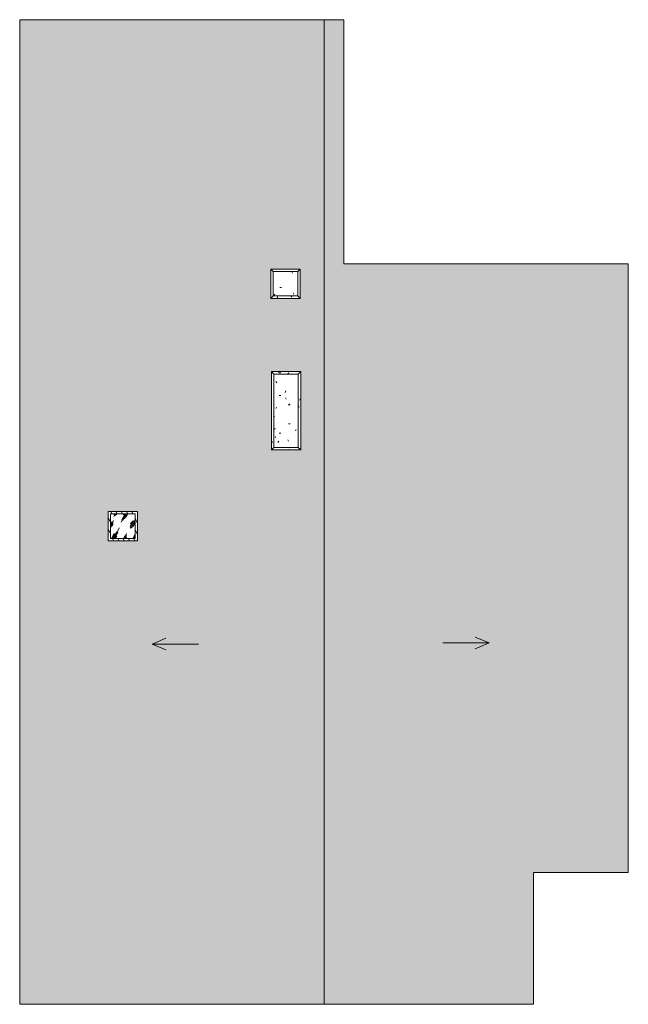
# Model space of a CAD drawing. Header units: inches. Extents: x -261 to 236, y -387 to 417.
import ezdxf

# ---------------------------------------------------------------- set-up
doc = ezdxf.new("R2010")
doc.units = ezdxf.units.IN
doc.header["$MEASUREMENT"] = 0
for name, color, linetype, lineweight in [('A-DETL-MBND', 5, 'Continuous', 9), ('A-GENM', 13, 'Continuous', 9), ('G-ANNO-DIMS', 111, 'Continuous', 9)]:
    doc.layers.add(name, color=color, linetype=linetype, lineweight=lineweight)

# ---------------------------------------------------------------- blocks, each defined once
blk = doc.blocks.new('Skylite - Default 1-4342027-Roof Plan')
at = {"layer": 'A-DETL-MBND'}
h = blk.add_hatch(dxfattribs=at)
h.set_pattern_fill('FP_4', color=256, style=0, pattern_type=2)
h.set_pattern_definition([(114.916, (-176.752, 3.266), (-3.55505, -1.6635), [])])
h.paths.add_polyline_path([(-188.71, -8.73), (-164.8, -8.73), (-164.8, 15.27), (-188.71, 15.27)], flags=0)
h.paths.add_polyline_path([(-166.76, -6.77), (-186.75, -6.77), (-186.75, 13.3), (-166.76, 13.3)], flags=0)
h = blk.add_hatch(dxfattribs=at)
h.set_pattern_fill('FP_3', color=256, style=0, pattern_type=2)
h.set_pattern_definition([(63.522, (2.242, 0), (-6.9291, 20.865), [8.633, -5.18, 8.633, -5.18, -10.982]), (63.522, (2.242, 0), (-6.9291, 20.865), [-27.627, 0.127, -10.855]), (63.522, (2.242, 0), (-6.9291, 20.865), [0.127, -27.5, 3.453, -7.528]), (63.522, (1.812, 0.432), (-6.9291, 20.865), [6.907, -8.633, 5.18, -5.18, -12.708]), (63.522, (1.812, 0.432), (-6.9291, 20.865), [-25.9, 0.127, -12.582]), (63.522, (1.812, 0.432), (-6.9291, 20.865), [0.127, -25.774, 6.043, -6.665]), (63.522, (1.812, 1.728), (-6.9291, 20.865), [5.18, -10.36, 3.453, -5.18, -14.435]), (63.522, (1.812, 1.728), (-6.9291, 20.865), [-24.174, 0.127, -14.308]), (63.522, (1.812, 1.728), (-6.9291, 20.865), [0.127, -24.047, 7.77, -6.665]), (63.522, (3.103, 0.432), (-6.9291, 20.865), [5.18, -10.36, 4.317, -18.752]), (63.522, (4.394, 1.728), (-6.9291, 20.865), [2.59, -12.95, 1.727, -21.342]), (63.522, (2.242, 3.888), (-6.9291, 20.865), [1.727, -12.95, 1.727, -6.907, -15.298]), (63.522, (2.242, 3.888), (-6.9291, 20.865), [-23.31, 0.127, -15.172]), (63.522, (2.242, 3.888), (-6.9291, 20.865), [0.127, -23.184, 4.317, -10.982]), (63.522, (9.989, 2.592), (-6.9291, 20.865), [8.633, -12.95, 10.36, -6.838]), (63.522, (9.989, 1.296), (-6.9291, 20.865), [12.087, -8.633, 12.95, -5.111]), (63.522, (10.849, 1.728), (-6.9291, 20.865), [13.813, -6.907, 10.36, -7.528]), (63.522, (12.14, 3.024), (-6.9291, 20.865), [8.633, -12.087, 6.907, -10.982]), (63.522, (10.849, 5.616), (-6.9291, 20.865), [4.317, -17.267, 5.18, -11.845]), (63.522, (13.431, 4.32), (-6.9291, 20.865), [3.453, -17.267, 3.453, -14.435])])
h.paths.add_polyline_path([(-166.76, -6.77), (-166.76, 13.3), (-186.75, 13.3), (-186.75, -6.77)], flags=0)
h = blk.add_hatch(dxfattribs=at)
h.set_pattern_fill('FP_5', color=256, style=0, pattern_type=2)
h.set_pattern_definition([(92.327, (-164.19, 27.266), (-0.310694, -1.663987), [])])
h.paths.add_polyline_path([(-164.8, -8.73), (-164.63, -8.73), (-164.63, 15.27), (-164.8, 15.27), (-164.8, -8.31)], flags=0)
for p, q in [((-164.8, 15.27), (-188.71, 15.27)), ((-188.71, 15.27), (-188.71, -8.73)), ((-166.76, 13.3), (-186.75, 13.3)), ((-186.75, 13.3), (-186.75, -6.77)), ((-186.75, 13.3), (-166.76, 13.3)), ((-186.75, -6.77), (-186.75, 13.3)), ((-166.76, -6.77), (-166.76, 13.3)), ((-166.76, 13.3), (-166.76, -6.77)), ((-164.8, -8.73), (-164.8, 15.27)), ((-164.63, 15.27), (-164.8, 15.27)), ((-186.75, -6.77), (-166.76, -6.77)), ((-166.76, -6.77), (-186.75, -6.77)), ((-188.71, -8.73), (-164.8, -8.73)), ((-164.8, -8.73), (-164.63, -8.73))]:
    blk.add_line(p, q, dxfattribs=at)
blk = doc.blocks.new('Chimney no cap - 1 Chimney Pot No cap-4342007-Roof Plan')
at = {"layer": 'A-DETL-MBND'}
h = blk.add_hatch(dxfattribs=at)
h.set_pattern_fill('FP_8', color=256, style=0, pattern_type=2)
h.set_pattern_definition([(90, (201.25, 26.063), (-7.68, 21.722), [0.896, -15.396, 0.896, -15.396, -86.889]), (90, (201.25, 26.063), (-7.68, 21.722), [-32.583, 0.896, -31.687, 0.896, -15.396, -38.014]), (90, (201.25, 26.063), (-7.68, 21.722), [-81.459, 0.896, -9.965, 0.896, -26.257]), (202.208, (197.41, 34.208), (-26.05591, -16.90868), [1.185, -20.367, 1.185, -20.367, -114.944]), (202.208, (197.41, 34.208), (-26.05591, -16.90868), [-43.104, 1.185, -41.919, 1.185, -20.367, -50.288]), (202.208, (197.41, 34.208), (-26.05591, -16.90868), [-107.76, 1.185, -13.183, 1.185, -34.735]), (337.792, (182.05, 36.924), (27.15269, -4.81402), [1.185, -20.367, 1.185, -20.367, -114.944]), (337.792, (182.05, 36.924), (27.15269, -4.81402), [-43.104, 1.185, -41.919, 1.185, -20.367, -50.288]), (337.792, (182.05, 36.924), (27.15269, -4.81402), [-107.76, 1.185, -13.183, 1.185, -34.735])])
h.paths.add_polyline_path([(12, 12), (-12, 12), (-10, 10), (10, 10)], flags=0)
h = blk.add_hatch(dxfattribs=at)
h.set_pattern_fill('FP_6', color=256, style=0, pattern_type=2)
h.set_pattern_definition([(90, (201.25, 43.784), (-7.68, 30.72), [1.267, -21.773, 1.267, -21.773, -122.88]), (90, (201.25, 43.784), (-7.68, 30.72), [-46.08, 1.267, -44.813, 1.267, -21.773, -53.76]), (90, (201.25, 43.784), (-7.68, 30.72), [-115.2, 1.267, -14.093, 1.267, -37.133]), (210, (197.41, 55.304), (-22.7643, -22.01108), [1.267, -21.773, 1.267, -21.773, -122.88]), (210, (197.41, 55.304), (-22.7643, -22.01108), [-46.08, 1.267, -44.813, 1.267, -21.773, -53.76]), (210, (197.41, 55.304), (-22.7643, -22.01108), [-115.2, 1.267, -14.093, 1.267, -37.133]), (330, (182.05, 59.144), (30.4443, -8.70892), [1.267, -21.773, 1.267, -21.773, -122.88]), (330, (182.05, 59.144), (30.4443, -8.70892), [-46.08, 1.267, -44.813, 1.267, -21.773, -53.76]), (330, (182.05, 59.144), (30.4443, -8.70892), [-115.2, 1.267, -14.093, 1.267, -37.133])])
h.paths.add_polyline_path([(10, 10), (-10, 10), (-10, -10), (10, -10)], flags=0)
h = blk.add_hatch(dxfattribs=at)
h.set_pattern_fill('FP_7', color=256, style=0, pattern_type=2)
h.set_pattern_definition([(90, (104.795, 43.784), (-5.431, 30.72), [1.267, -21.773, 1.267, -21.773, -122.88]), (90, (104.795, 43.784), (-5.431, 30.72), [-46.08, 1.267, -44.813, 1.267, -21.773, -53.76]), (90, (104.795, 43.784), (-5.431, 30.72), [-115.2, 1.267, -14.093, 1.267, -37.133]), (219.232, (102.08, 55.304), (-12.83838, -19.35057), [1.002, -17.213, 1.002, -17.213, -97.145]), (219.232, (102.08, 55.304), (-12.83838, -19.35057), [-36.429, 1.002, -35.428, 1.002, -17.213, -42.501]), (219.232, (102.08, 55.304), (-12.83838, -19.35057), [-91.074, 1.002, -11.141, 1.002, -29.356]), (320.768, (91.219, 59.144), (24.78585, -11.37), [1.002, -17.213, 1.002, -17.213, -97.145]), (320.768, (91.219, 59.144), (24.78585, -11.37), [-36.429, 1.002, -35.428, 1.002, -17.213, -42.501]), (320.768, (91.219, 59.144), (24.78585, -11.37), [-91.074, 1.002, -11.141, 1.002, -29.356])])
h.paths.add_polyline_path([(12, 12), (10, 10), (10, -10), (12, -12)], flags=0)
for p, q in [((-12, 12), (12, 12)), ((-12, -12), (-12, 12)), ((-12, 12), (-10, 10)), ((10, 10), (-10, 10)), ((-10, 10), (-10, -10)), ((12, 12), (10, 10)), ((10, -10), (10, 10)), ((12, 12), (12, -12)), ((-10, -10), (-12, -12)), ((12, -12), (-12, -12)), ((-10, -10), (10, -10)), ((12, -12), (10, -10))]:
    blk.add_line(p, q, dxfattribs=at)
blk = doc.blocks.new('Chimney no cap - 1 Chimney Pot No cap-4342008-Roof Plan')
at = {"layer": 'A-DETL-MBND'}
h = blk.add_hatch(dxfattribs=at)
h.set_pattern_fill('FP_12', color=256, style=0, pattern_type=2)
h.set_pattern_definition([(270, (-97.512, -17.472), (7.68, -21.722), [0.896, -15.396, 0.896, -15.396, -86.889]), (270, (-97.512, -17.472), (7.68, -21.722), [-32.583, 0.896, -31.687, 0.896, -15.396, -38.014]), (270, (-97.512, -17.472), (7.68, -21.722), [-81.459, 0.896, -9.965, 0.896, -26.257]), (22.208, (-93.672, -25.618), (26.0559, 16.90868), [1.185, -20.367, 1.185, -20.367, -114.944]), (22.208, (-93.672, -25.618), (26.0559, 16.90868), [-43.104, 1.185, -41.919, 1.185, -20.367, -50.288]), (22.208, (-93.672, -25.618), (26.0559, 16.90868), [-107.76, 1.185, -13.183, 1.185, -34.735]), (157.792, (-78.312, -28.333), (-27.1527, 4.81402), [1.185, -20.367, 1.185, -20.367, -114.944]), (157.792, (-78.312, -28.333), (-27.1527, 4.81402), [-43.104, 1.185, -41.919, 1.185, -20.367, -50.288]), (157.792, (-78.312, -28.333), (-27.1527, 4.81402), [-107.76, 1.185, -13.183, 1.185, -34.735])])
h.paths.add_polyline_path([(-32, 12), (-30, 10), (30, 10), (32, 12)], flags=0)
h = blk.add_hatch(dxfattribs=at)
h.set_pattern_fill('FP_13', color=256, style=0, pattern_type=2)
h.set_pattern_definition([(270, (-62.926, -43.284), (5.431, -30.72), [1.267, -21.773, 1.267, -21.773, -122.88]), (270, (-62.926, -43.284), (5.431, -30.72), [-46.08, 1.267, -44.813, 1.267, -21.773, -53.76]), (270, (-62.926, -43.284), (5.431, -30.72), [-115.2, 1.267, -14.093, 1.267, -37.133]), (39.232, (-60.211, -54.804), (12.8384, 19.3506), [1.002, -17.213, 1.002, -17.213, -97.145]), (39.232, (-60.211, -54.804), (12.8384, 19.3506), [-36.429, 1.002, -35.428, 1.002, -17.213, -42.501]), (39.232, (-60.211, -54.804), (12.8384, 19.3506), [-91.074, 1.002, -11.141, 1.002, -29.356]), (140.768, (-49.35, -58.644), (-24.78585, 11.37), [1.002, -17.213, 1.002, -17.213, -97.145]), (140.768, (-49.35, -58.644), (-24.78585, 11.37), [-36.429, 1.002, -35.428, 1.002, -17.213, -42.501]), (140.768, (-49.35, -58.644), (-24.78585, 11.37), [-91.074, 1.002, -11.141, 1.002, -29.356])])
h.paths.add_polyline_path([(-32, -12), (-30, -10), (-30, 10), (-32, 12)], flags=0)
h = blk.add_hatch(dxfattribs=at)
h.set_pattern_fill('FP_9', color=256, style=0, pattern_type=2)
h.set_pattern_definition([(270, (-97.512, -43.284), (7.68, -30.72), [1.267, -21.773, 1.267, -21.773, -122.88]), (270, (-97.512, -43.284), (7.68, -30.72), [-46.08, 1.267, -44.813, 1.267, -21.773, -53.76]), (270, (-97.512, -43.284), (7.68, -30.72), [-115.2, 1.267, -14.093, 1.267, -37.133]), (30, (-93.672, -54.804), (22.7643, 22.01108), [1.267, -21.773, 1.267, -21.773, -122.88]), (30, (-93.672, -54.804), (22.7643, 22.01108), [-46.08, 1.267, -44.813, 1.267, -21.773, -53.76]), (30, (-93.672, -54.804), (22.7643, 22.01108), [-115.2, 1.267, -14.093, 1.267, -37.133]), (150, (-78.312, -58.644), (-30.4443, 8.70892), [1.267, -21.773, 1.267, -21.773, -122.88]), (150, (-78.312, -58.644), (-30.4443, 8.70892), [-46.08, 1.267, -44.813, 1.267, -21.773, -53.76]), (150, (-78.312, -58.644), (-30.4443, 8.70892), [-115.2, 1.267, -14.093, 1.267, -37.133])])
h.paths.add_polyline_path([(-30, -10), (30, -10), (30, 10), (-30, 10)], flags=0)
h = blk.add_hatch(dxfattribs=at)
h.set_pattern_fill('FP_11', color=256, style=0, pattern_type=2)
h.set_pattern_definition([(270, (-34.586, -43.284), (5.431, -30.72), [1.267, -21.773, 1.267, -21.773, -122.88]), (270, (-34.586, -43.284), (5.431, -30.72), [-46.08, 1.267, -44.813, 1.267, -21.773, -53.76]), (270, (-34.586, -43.284), (5.431, -30.72), [-115.2, 1.267, -14.093, 1.267, -37.133]), (39.232, (-31.87, -54.804), (12.8384, 19.35057), [1.002, -17.213, 1.002, -17.213, -97.145]), (39.232, (-31.87, -54.804), (12.8384, 19.35057), [-36.429, 1.002, -35.428, 1.002, -17.213, -42.501]), (39.232, (-31.87, -54.804), (12.8384, 19.35057), [-91.074, 1.002, -11.141, 1.002, -29.356]), (140.768, (-21.009, -58.644), (-24.78585, 11.37), [1.002, -17.213, 1.002, -17.213, -97.145]), (140.768, (-21.009, -58.644), (-24.78585, 11.37), [-36.429, 1.002, -35.428, 1.002, -17.213, -42.501]), (140.768, (-21.009, -58.644), (-24.78585, 11.37), [-91.074, 1.002, -11.141, 1.002, -29.356])])
h.paths.add_polyline_path([(30, 10), (30, -10), (32, -12), (32, 12)], flags=0)
h = blk.add_hatch(dxfattribs=at)
h.set_pattern_fill('FP_10', color=256, style=0, pattern_type=2)
h.set_pattern_definition([(270, (-97.512, -25.813), (7.68, -21.722), [0.896, -15.396, 0.896, -15.396, -86.889]), (270, (-97.512, -25.813), (7.68, -21.722), [-32.583, 0.896, -31.687, 0.896, -15.396, -38.014]), (270, (-97.512, -25.813), (7.68, -21.722), [-81.459, 0.896, -9.965, 0.896, -26.257]), (22.208, (-93.672, -33.958), (26.0559, 16.90868), [1.185, -20.367, 1.185, -20.367, -114.944]), (22.208, (-93.672, -33.958), (26.0559, 16.90868), [-43.104, 1.185, -41.919, 1.185, -20.367, -50.288]), (22.208, (-93.672, -33.958), (26.0559, 16.90868), [-107.76, 1.185, -13.183, 1.185, -34.735]), (157.792, (-78.312, -36.674), (-27.1527, 4.81402), [1.185, -20.367, 1.185, -20.367, -114.944]), (157.792, (-78.312, -36.674), (-27.1527, 4.81402), [-43.104, 1.185, -41.919, 1.185, -20.367, -50.288]), (157.792, (-78.312, -36.674), (-27.1527, 4.81402), [-107.76, 1.185, -13.183, 1.185, -34.735])])
h.paths.add_polyline_path([(-32, -12), (32, -12), (30, -10), (-30, -10)], flags=0)
for p, q in [((-32, 12), (32, 12)), ((-32, -12), (-32, 12)), ((-32, 12), (-30, 10)), ((30, 10), (-30, 10)), ((-30, 10), (-30, -10)), ((32, 12), (30, 10)), ((30, -10), (30, 10)), ((32, 12), (32, -12)), ((-30, -10), (-32, -12)), ((32, -12), (-32, -12)), ((-30, -10), (30, -10)), ((32, -12), (30, -10))]:
    blk.add_line(p, q, dxfattribs=at)

msp = doc.modelspace()

# ---------------------------------------------------------------- hatches: boundary and pattern name
at = {"layer": 'A-DETL-MBND'}
h = msp.add_hatch(dxfattribs=at)
h.set_pattern_fill('FP_2', color=256, style=0, pattern_type=2)
h.set_pattern_definition([(270, (-1.377, 0), (5.977, -12.75), [3, -2.5, 3.5, -1.5, -6.5]), (270, (-1.377, 0), (5.977, -12.75), [-10.5, 4.5, -2]), (270, (-1.128, -3), (5.977, -12.75), [2.5, -9.5, 2, -3]), (270, (-1.75, -9), (5.977, -12.75), [1.5, -15.5]), (0, (-1.377, 0), (5.977, 4.25), [5.728, -18.181]), (0, (-1.377, -3), (5.977, 4.25), [5.604, -18.305]), (0, (-1.377, -5.5), (5.977, 4.25), [5.23, -18.679]), (0, (-1.75, -9), (5.977, 4.25), [5.728, -18.181]), (0, (-1.75, -10.5), (5.977, 4.25), [5.728, -18.181]), (0, (-1.377, -15), (5.977, 4.25), [5.479, -18.43])])
h.paths.add_polyline_path([(-261.03, -387.49), (-12.28, -387.49), (-12.28, 417.01), (-261.03, 417.01), (-261.03, -8.73)], flags=0)
h.paths.add_polyline_path([(-188.71, -8.73), (-188.71, 15.27), (-164.63, 15.27), (-164.63, -8.73), (-188.53, -8.73)], flags=0)
h.paths.add_polyline_path([(-55.28, 65.51), (-55.28, 129.51), (-31.28, 129.51), (-31.28, 65.51), (-53.78, 65.51)], flags=0)
h.paths.add_polyline_path([(-31.78, 189.25), (-55.78, 189.25), (-55.78, 213.25), (-31.78, 213.25), (-31.78, 191.25)], flags=0)
h = msp.add_hatch(dxfattribs=at)
h.set_pattern_fill('FP_1', color=256, style=0, pattern_type=2)
h.set_pattern_definition([(90, (1.19, 0), (-5.977, 12.75), [3, -2.5, 3.5, -1.5, -6.5]), (90, (1.19, 0), (-5.977, 12.75), [-10.5, 4.5, -2]), (90, (0.941, 3), (-5.977, 12.75), [2.5, -9.5, 2, -3]), (90, (1.564, 9), (-5.977, 12.75), [1.5, -15.5]), (180, (1.19, 0), (-5.977, -4.25), [5.728, -18.181]), (180, (1.19, 3), (-5.977, -4.25), [5.604, -18.305]), (180, (1.19, 5.5), (-5.977, -4.25), [5.23, -18.679]), (180, (1.564, 9), (-5.977, -4.25), [5.728, -18.181]), (180, (1.564, 10.5), (-5.977, -4.25), [5.728, -18.181]), (180, (1.19, 15), (-5.977, -4.25), [5.479, -18.43])])
h.paths.add_polyline_path([(-12.28, -387.49), (159.04, -387.49), (159.04, -279.74), (236.47, -279.74), (236.47, 217.51), (3.9, 217.51), (3.9, 417.01), (-12.28, 417.01)], flags=0)

# ---------------------------------------------------------------- linework, layer by layer
for p, q in [((3.9, 417.01), (-261.03, 417.01)), ((-261.03, 417.01), (-261.03, -387.49)), ((-12.28, 417.01), (-12.28, -387.49)), ((3.9, 217.51), (3.9, 417.01)), ((236.47, 217.51), (3.9, 217.51)), ((236.47, -279.74), (236.47, 217.51)), ((-164.63, 15.27), (-164.63, -8.73)), ((159.04, -387.49), (159.04, -279.74)), ((159.04, -279.74), (236.47, -279.74)), ((-261.03, -387.49), (159.04, -387.49))]:
    msp.add_line(p, q, dxfattribs=at)
at = {"layer": 'G-ANNO-DIMS'}
for p, q in [((-152.82, -93.13), (-141.48, -88.43)), ((122.75, -92.26), (111.41, -87.57)), ((-152.82, -93.13), (-141.48, -97.82)), ((-114.94, -93.13), (-152.82, -93.13)), ((84.87, -92.26), (122.75, -92.26)), ((122.75, -92.26), (111.41, -96.96))]:
    msp.add_line(p, q, dxfattribs=at)

# ---------------------------------------------------------------- block references
at = {"layer": 'A-GENM'}
for name, p, rotation in [('Chimney no cap - 1 Chimney Pot No cap-4342007-Roof Plan', (-43.78, 201.25), 269.9999999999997), ('Chimney no cap - 1 Chimney Pot No cap-4342008-Roof Plan', (-43.28, 97.51), 89.99999999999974)]:
    msp.add_blockref(name, p, dxfattribs=dict(at, rotation=rotation))
msp.add_blockref('Skylite - Default 1-4342027-Roof Plan', (0, 0), dxfattribs=at)

doc.saveas('drawing.dxf')
